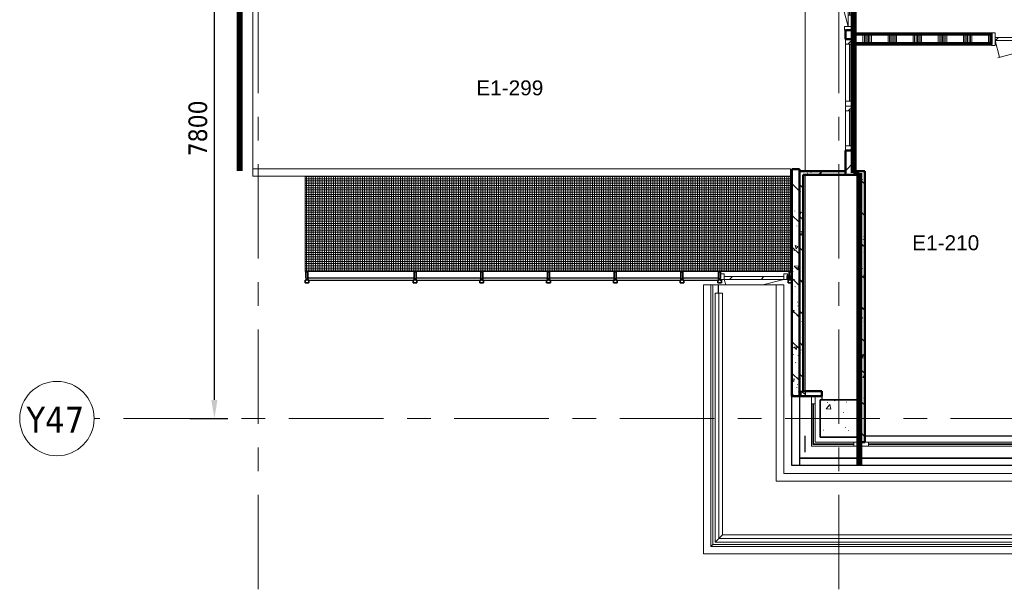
# Model space of a CAD drawing. Extents: x -3204 to 54657, y -2294 to 61632.
# Tile 1 of 65: x -3204 to 10023, y -2294 to 5360. Entities that reach past the tile are written whole.
import ezdxf

# ---------------------------------------------------------------- set-up
doc = ezdxf.new("R2010")
doc.units = 0
doc.header["$LTSCALE"] = 100
for name, pattern in [('SCHEIDING_BRANDWEREND20', [7.2, 0.8, -1.6, 0.8, -0.8, 0.8, -1.6, 0.8]), ('SCHEIDING_BRANDWEREND30', [4, 0.8, -2.4, 0.8]), ('stramien', [22.225, 12.7, -3.175, 3.175, -3.175])]:
    doc.linetypes.add(name, pattern=pattern)
for name, color, linetype, lineweight in [('00---0--FM-RUIMTENR', 7, 'Continuous', 18), ('BA20----_WANDEN', 14, 'Continuous', 50), ('BL$7A---_STRAMIEN', 7, 'Continuous', 18), ('BL20----_WANDEN', 7, 'Continuous', 25), ('BL23----_VLOEREN', 11, 'Continuous', 18), ('BL28----_CONSTRUCTIES', 4, 'Continuous', 18), ('BL30----_BRANDSYMBOLEN', 14, 'Continuous', 35), ('BL30----_KOZIJNEN', 14, 'Continuous', 25), ('BL34----_BALUSTRADES', 1, 'Continuous', 18), ('BL40----_BRANDWERENDESCHEIDING_20MIN', 150, 'SCHEIDING_BRANDWEREND20', 80), ('BL40----_BRANDWERENDESCHEIDING_30MIN', 10, 'SCHEIDING_BRANDWEREND30', 80), ('BM$1A---_MAATVOERING', 1, 'Continuous', 18)]:
    doc.layers.add(name, color=color, linetype=linetype, lineweight=lineweight)
doc.styles.add('Arial', font='arial.ttf', dxfattribs={"height": 200})
doc.styles.add('Tahoma', font='tahoma.ttf', dxfattribs={"height": 350})
doc.styles.add('Tahoma_1', font='tahoma.ttf', dxfattribs={"height": 250})
doc.dimstyles.new('00_2_5mm', dxfattribs={"dimscale": 304.8, "dimtxt": 261.005209, "dimasz": 0.82021, "dimexe": 0.590551, "dimexo": 0.0625, "dimgap": 0.295276, "dimtad": 1, "dimdec": 0, "dimzin": 0, "dimdsep": 46, "dimtxsty": 'Tahoma_1', "dimsah": 1, "dimcen": 0.09, "dimdle": 0.590551, "dimazin": 0, "dimtfac": 1, "dimtdec": 4, "dimtix": 1, "dimtmove": 0, "dimatfit": 3, "dimfxl": 1.148294, "dimfxlon": 1, "dimtvp": 1, "dimtolj": 1, "dimtzin": 0, "dimarcsym": 2})
pattern_1 = [(50, (8878.4, 12805.1), (728.737, -63.756), [76.2, -838.2]), (355, (8878.4, 12805.1), (-140.97, 764.228), [60.96, -670.56]), (100.451, (8939.1, 12799.8), (587.77, 700.467), [64.76, -712.36]), (46.184, (8878.4, 13008.3), (1084.316, -168.17), [114.3, -1257.3]), (96.636, (8968.8, 12994.3), (949.61, 989.71), [97.14, -1068.54]), (351.184, (8878.4, 13008.3), (949.62, 989.7), [91.44, -1005.84]), (21, (8980, 12957.5), (606.458, -409.06), [76.2, -838.2]), (326, (8980, 12957.5), (247.21, 736.753), [60.96, -670.56]), (71.451, (9030.54, 12923.4), (853.67, 327.685), [64.76, -712.36]), (37.5, (8878.4, 12805.08), (12.3547, 338.22), [3.353, -659.079, 3.353, -677.367, -673.1]), (37.5, (8878.4, 12805.08), (12.3547, 338.22), [-1343.152, 3.353, -669.747]), (7.5, (8878.4, 12805.08), (267.279, 400.722), [3.353, -384.759, 3.353, -643.839, -256.54]), (7.5, (8878.4, 12805.08), (267.279, 400.722), [-1035.304, 3.353, -253.187]), (327.5, (8651.83, 12805.08), (542.3633, -22.9153), [3.353, -250.647, 3.353, -789.127, -1051.56]), (327.5, (8651.83, 12805.08), (542.3633, -22.9153), [-1046.48, 3.353, -1048.207]), (317.5, (8550.24, 12805.1), (592.517, 101.707), [3.353, -326.847, 3.353, -522.935, -746.76]), (317.5, (8550.24, 12805.1), (592.517, 101.707), [-856.488, 3.353, -743.407])]
pattern_2 = [(270, (14449.17, 5175), (500, -9e-13), []), (270, (14399.17, 5175), (500, -9e-13), []), (270, (14349.17, 5175), (500, -9e-13), []), (270, (14299.17, 5175), (500, -9e-13), [])]

# ---------------------------------------------------------------- blocks, each defined once
blk = doc.blocks.new('32_WN_AMC_h_raam met bovenlicht - 600x2700 bovenlicht 2014_wbdbo30-V35-1')
at = {"layer": 'BL30----_KOZIJNEN', "lineweight": 18}
h = blk.add_hatch(dxfattribs=at)
h.set_pattern_fill('FP_52', color=256, style=0, pattern_type=2)
h.set_pattern_definition([(315, (8905.08, -933.4), (91.9239, 91.9239), [])])
h.paths.add_polyline_path([(-300, 57), (-300, -57), (-233, -57), (-233, 57)], flags=0)
h.paths.add_polyline_path([(233, 57), (233, -57), (300, -57), (300, 57)], flags=0)
for p, q in [((-300, 57), (-300, -57)), ((-233, 57), (-300, 57)), ((-233, -57), (-233, 57)), ((233, 57), (-233, 57)), ((233, 3), (-233, 3)), ((-233, 3), (-233, -3)), ((300, 57), (233, 57)), ((233, 57), (233, -57)), ((233, -3), (233, 3)), ((300, -57), (300, 57)), ((-300, -57), (-233, -57)), ((-233, -3), (233, -3)), ((-233, -57), (233, -57)), ((233, -57), (300, -57))]:
    blk.add_line(p, q, dxfattribs=at)
blk = doc.blocks.new('32_WN_AMC_h_raam met bovenlicht - 900x2700 bovenlicht 2014_wbdbo30-V36-1')
at = {"layer": 'BL30----_KOZIJNEN', "lineweight": 18}
h = blk.add_hatch(dxfattribs=at)
h.set_pattern_fill('FP_53', color=256, style=0, pattern_type=2)
h.set_pattern_definition([(135, (-8155.08, 933.4), (-91.9239, -91.9239), [])])
h.paths.add_polyline_path([(450, -57), (450, 57), (383, 57), (383, -57)], flags=0)
h.paths.add_polyline_path([(-383, -57), (-383, 57), (-450, 57), (-450, -57)], flags=0)
for p, q in [((-450, 57), (-450, -57)), ((-383, 57), (-450, 57)), ((-383, -57), (-383, 57)), ((383, 3), (-383, 3)), ((-383, 3), (-383, -3)), ((383, 57), (-375, 57)), ((450, 57), (383, 57)), ((383, 57), (383, -57)), ((383, -3), (383, 3)), ((450, -57), (450, 57)), ((-450, -57), (-383, -57)), ((-383, -3), (383, -3)), ((-383, -57), (383, -57)), ((383, -57), (450, -57))]:
    blk.add_line(p, q, dxfattribs=at)
blk = doc.blocks.new('32_DR_AMC_s_dubbele doorslaande deur met bovenlicht_dt2 - 2330x2700_wbdbo30-2938994-1')
at = {"layer": 'BL30----_KOZIJNEN', "lineweight": 18}
h = blk.add_hatch(dxfattribs=at)
h.set_pattern_fill('FP_54', color=256, style=0, pattern_type=2)
h.set_pattern_definition([(135, (-6300.08, 933.4), (-212.132, -212.132), [])])
h.paths.add_polyline_path([(1235, -20), (1235, 20), (1085, 20), (1085, -20)], flags=0)
h.paths.add_polyline_path([(270, 20), (120, 20), (120, -20), (270, -20)], flags=0)
at = {"layer": 'BL30----_BRANDSYMBOLEN'}
for p, q in [((-377, 359), (-477, 409)), ((-437, 416), (-437, -359)), ((617, 359), (717, 409)), ((677, 416), (677, -359)), ((-498, 299), (-377, 359)), ((-377, 239), (-498, 299)), ((738, 299), (617, 359)), ((617, 239), (738, 299)), ((-498, 179), (-377, 239)), ((-377, 119), (-498, 179)), ((738, 179), (617, 239)), ((617, 119), (738, 179)), ((-498, 59), (-377, 119)), ((-377, -1), (-498, 59)), ((738, 59), (617, 119)), ((617, -1), (738, 59)), ((-498, -61), (-377, -1)), ((-377, -121), (-498, -61)), ((-498, -181), (-377, -121)), ((738, -61), (617, -1)), ((617, -121), (738, -61)), ((738, -181), (617, -121)), ((-377, -241), (-498, -181)), ((-498, -301), (-377, -241)), ((617, -241), (738, -181)), ((738, -301), (617, -241)), ((-398, -351), (-498, -301)), ((638, -351), (738, -301))]:
    blk.add_line(p, q, dxfattribs=at)
at = {"layer": 'BL30----_KOZIJNEN', "lineweight": 18}
for p, q in [((-995, 20), (65, 304)), ((120, 20), (45, 299)), ((120, 20), (195, 299)), ((1235, 20), (175, 304)), ((-995, 67), (-1045, 67)), ((-1045, 67), (-1045, -67)), ((-995, -67), (-995, 67)), ((-845, 20), (-995, 20)), ((-995, 20), (-995, -20)), ((-845, -20), (-845, 20)), ((-845, 20), (-30, 20)), ((-30, 3), (-845, 3)), ((-845, 3), (-845, -3)), ((120, 20), (-30, 20)), ((-30, 20), (-30, -20)), ((-30, -3), (-30, 3)), ((120, -20), (120, 20)), ((270, 20), (120, 20)), ((120, 20), (120, -20)), ((270, -20), (270, 20)), ((270, 20), (1085, 20)), ((1085, 3), (270, 3)), ((270, 3), (270, -3)), ((1235, 20), (1085, 20)), ((1085, 20), (1085, -20)), ((1085, -3), (1085, 3)), ((1285, 67), (1235, 67)), ((1235, 67), (1235, -67)), ((1235, -20), (1235, 20)), ((1285, -67), (1285, 67)), ((-1045, -67), (-995, -67)), ((-995, -20), (65, -304)), ((-995, -20), (-845, -20)), ((-845, -3), (-30, -3)), ((-30, -20), (-845, -20)), ((-30, -20), (120, -20)), ((120, -20), (45, -299)), ((120, -20), (195, -299)), ((120, -20), (270, -20)), ((1235, -20), (175, -304)), ((270, -3), (1085, -3)), ((1085, -20), (270, -20)), ((1085, -20), (1235, -20)), ((1235, -67), (1285, -67))]:
    blk.add_line(p, q, dxfattribs=at)
blk = doc.blocks.new('23_FL_glazenwasbalkon5 - AL_23_glazenwasbalkon-1321649-1')
at = {"layer": 'BL23----_VLOEREN'}
for p, q in [((-2898, -11010), (-2798, -11010)), ((-2898, -14625), (-2898, -11010)), ((-2798, -11010), (-2771, -11010)), ((-2798, -11010), (-2798, -14525)), ((-2771, -11010), (-2698, -11010)), ((-2771, -14498), (-2771, -11010)), ((-2698, -11010), (-2696, -11010)), ((-2698, -11010), (-2698, -11120)), ((-2696, -11010), (-1918, -11010)), ((-2696, -11120), (-2696, -11010)), ((-1918, -11010), (-1818, -11010)), ((-1918, -13645), (-1918, -11010)), ((-1818, -11010), (-1818, -13545)), ((-1818, -13545), (38662, -13545)), ((38762, -13645), (-1918, -13645)), ((-2771, -14498), (-2798, -14525)), ((-2798, -14525), (39642, -14525)), ((39614, -14498), (-2771, -14498)), ((39742, -14625), (-2898, -14625))]:
    blk.add_line(p, q, dxfattribs=at)
blk = doc.blocks.new('31_WN_AMC_a_br_raam - 2400x1530-V52-1')
at = {"layer": 'BL30----_KOZIJNEN', "lineweight": 18}
h = blk.add_hatch(dxfattribs=at)
h.set_pattern_fill('FP_102', color=256, style=0, pattern_type=2)
h.set_pattern_definition([(225, (421.6, -13145.1), (449.013, -449.013), []), (225, (262.85, -13145.1), (6e-14, -898.026), []), (225, (580.35, -13145.1), (6e-14, -898.026), [])])
h.paths.add_polyline_path([(-1200, 29), (-1200, -21), (-1100, -21), (-1100, 29)], flags=0)
h.paths.add_polyline_path([(1200, 29), (1100, 29), (1100, -21), (1200, -21)], flags=0)
for p, q in [((-1200, 29), (-1200, -21)), ((-1100, 29), (-1200, 29)), ((-1100, -21), (-1100, 29)), ((-1100, 29), (1100, 29)), ((1100, 7), (-1100, 7)), ((-1100, 7), (-1100, 1)), ((-1100, 1), (1100, 1)), ((1200, 29), (1100, 29)), ((1100, 29), (1100, -21)), ((1100, 1), (1100, 7)), ((1200, -21), (1200, 29)), ((-1200, -21), (-1100, -21)), ((-1100, -21), (1100, -21)), ((1100, -21), (1200, -21))]:
    blk.add_line(p, q, dxfattribs=at)
blk = doc.blocks.new('Rectangular Mullion - 30_CW_vliesgevelprofiel-1578592-1')
at = {"layer": 'BL30----_KOZIJNEN', "lineweight": 35}
for p, q in [((-12, 75), (-38, 75)), ((-38, 75), (-38, -8.5)), ((-12, -8.5), (-12, 75)), ((-31, -36.5), (-50, -36.5)), ((-50, -36.5), (-50, -70.5)), ((-50, -70.5), (0, -70.5)), ((-38, -8.5), (-31, -8.5)), ((-31, -8.5), (-31, -36.5)), ((-19, -8.5), (-12, -8.5)), ((-19, -36.5), (-19, -8.5)), ((0, -36.5), (-19, -36.5)), ((0, -70.5), (0, -36.5))]:
    blk.add_line(p, q, dxfattribs=at)
blk = doc.blocks.new('System Panel - 31_CP_Glazed 1-1578580-1')
at = {"layer": 'BL30----_KOZIJNEN'}
for p, q in [((435, 35.5), (-435, 35.5)), ((-435, 35.5), (-435, 9.5)), ((-435, 9.5), (435, 9.5)), ((435, 9.5), (435, 35.5))]:
    blk.add_line(p, q, dxfattribs=at)
blk = doc.blocks.new('Rectangular Mullion - 30_CW_vliesgevelprofiel-1578589-1')
at = {"layer": 'BL30----_KOZIJNEN', "lineweight": 35}
for p, q in [((-38, -8.5), (-38, 75)), ((-38, 75), (-12, 75)), ((-12, 75), (-12, -8.5)), ((-50, -70.5), (-50, -36.5)), ((-50, -36.5), (-31, -36.5)), ((0, -70.5), (-50, -70.5)), ((-31, -8.5), (-38, -8.5)), ((-31, -36.5), (-31, -8.5)), ((-12, -8.5), (-19, -8.5)), ((-19, -8.5), (-19, -36.5)), ((-19, -36.5), (0, -36.5)), ((0, -36.5), (0, -70.5))]:
    blk.add_line(p, q, dxfattribs=at)
blk = doc.blocks.new('Rectangular Mullion - 30_CW_vliesgevelprofiel-1578563-1')
at = {"layer": 'BL30----_KOZIJNEN', "lineweight": 35}
for p, q in [((-13, -8.5), (-13, 75)), ((-13, 75), (13, 75)), ((13, 75), (13, -8.5)), ((-25, -70.5), (-25, -36.5)), ((-25, -36.5), (-6, -36.5)), ((25, -70.5), (-25, -70.5)), ((-6, -8.5), (-13, -8.5)), ((-6, -36.5), (-6, -8.5)), ((13, -8.5), (6, -8.5)), ((6, -8.5), (6, -36.5)), ((6, -36.5), (25, -36.5)), ((25, -36.5), (25, -70.5))]:
    blk.add_line(p, q, dxfattribs=at)
blk = doc.blocks.new('System Panel - 31_CP_Glazed 1-1651117-1')
at = {"layer": 'BL30----_KOZIJNEN'}
for p, q in [((714, 36), (-714, 36)), ((-714, 36), (-714, 10)), ((-714, 10), (714, 10)), ((714, 10), (714, 36))]:
    blk.add_line(p, q, dxfattribs=at)
blk = doc.blocks.new('System Panel - 31_CP_Glazed 1-1578618-1')
at = {"layer": 'BL30----_KOZIJNEN'}
for p, q in [((240, 35.5), (-240, 35.5)), ((-240, 35.5), (-240, 9.5)), ((-240, 9.5), (240, 9.5)), ((240, 9.5), (240, 35.5))]:
    blk.add_line(p, q, dxfattribs=at)
blk = doc.blocks.new('31_DR_AMC_a_br_enkele deur bruin_R_dt1 - 900x2160 negge 0mm-2796123-1')
at = {"layer": 'BL30----_KOZIJNEN', "lineweight": 18}
h = blk.add_hatch(dxfattribs=at)
h.set_pattern_fill('FP_169', color=256, style=0, pattern_type=2)
h.set_pattern_definition([(225, (-2217.4, -10909.6), (449.013, -449.013), []), (225, (-2376.15, -10909.6), (6e-14, -898.026), []), (225, (-2058.65, -10909.6), (6e-14, -898.026), [])])
h.paths.add_polyline_path([(400, 25), (400, -48), (450, -48), (450, 25)], flags=0)
h.paths.add_polyline_path([(-450, 25), (-450, -48), (-400, -48), (-400, 25)], flags=0)
h = blk.add_hatch(dxfattribs=at)
h.set_pattern_fill('FP_168', color=256, style=0, pattern_type=2)
h.set_pattern_definition([(225, (-2217.4, -10909.58), (212.132, -212.132), [])])
h.paths.add_polyline_path([(400, 25), (-400, 25), (-400, -15), (400, -15)], flags=0)
for p, q in [((-400, 25), (-450, 25)), ((-450, 25), (-450, -48)), ((-400, 25), (-118, 100)), ((400, 25), (-400, 25)), ((-400, 25), (-400, -15)), ((-400, -48), (-400, 25)), ((400, 25), (380, 100)), ((400, -15), (400, 25)), ((450, 25), (400, 25)), ((400, 25), (400, -48)), ((450, -48), (450, 25)), ((-450, -48), (-400, -48)), ((-400, -15), (400, -15)), ((400, -48), (450, -48))]:
    blk.add_line(p, q, dxfattribs=at)
blk = doc.blocks.new('31_WN_AMC_a_br_hoekpaneel - 669x669x1530-2245960-1')
at = {"layer": 'BL30----_KOZIJNEN', "lineweight": 18}
h = blk.add_hatch(dxfattribs=at)
h.set_pattern_fill('FP_180', color=256, style=0, pattern_type=2)
h.set_pattern_definition([(225, (-1112.9, -13145.08), (212.132, -212.132), [])])
h.paths.add_polyline_path([(313, 8), (-235, 8), (-235, 0), (305, 0), (305, -540), (313, -540), (313, -43)], flags=0)
for p, q in [((-235, 29), (-335, 29)), ((-235, -21), (-235, 29)), ((334, 29), (-235, 29)), ((313, 8), (-235, 8)), ((-235, 8), (-235, 0)), ((-235, 0), (305, 0)), ((305, 0), (305, -540)), ((313, -540), (313, 8)), ((334, -540), (334, 29)), ((-335, -21), (-235, -21)), ((-235, -21), (284, -21)), ((284, -21), (284, -540)), ((284, -540), (284, -640)), ((334, -540), (284, -540)), ((305, -540), (313, -540)), ((334, -640), (334, -540))]:
    blk.add_line(p, q, dxfattribs=at)
blk = doc.blocks.new('Railing - Railing-2110828-1')
at = {"layer": 'BL34----_BALUSTRADES'}
for p, q in [((-2738, -11120), (-2738, -14465)), ((-2738, -11120), (-2688, -11120)), ((-2688, -14415), (-2688, -11120)), ((-2688, -11120), (-2639, -11120)), ((-2639, -14366), (-2639, -11120)), ((39532, -14415), (-2688, -14415)), ((39483, -14366), (-2639, -14366)), ((-2738, -14465), (39582, -14465))]:
    blk.add_line(p, q, dxfattribs=at)
for points, knots in [([(-2688, -14415), (-2688, -14415), (-2689, -14416), (-2690, -14417), (-2692, -14418), (-2693, -14420), (-2695, -14421), (-2696, -14423), (-2698, -14425), (-2700, -14427), (-2702, -14429), (-2704, -14431), (-2705, -14432), (-2707, -14434), (-2709, -14435), (-2710, -14437), (-2712, -14438), (-2713, -14440), (-2715, -14442), (-2717, -14443), (-2718, -14445), (-2720, -14447), (-2721, -14448), (-2723, -14450), (-2724, -14451), (-2726, -14453), (-2727, -14454), (-2729, -14456), (-2731, -14457), (-2732, -14459), (-2734, -14460), (-2735, -14462), (-2737, -14463), (-2738, -14465), (-2738, -14465), (-2738, -14465)], [0, 0, 0, 0, 0.083333, 0.125, 0.166667, 0.208333, 0.229167, 0.25, 0.291667, 0.333333, 0.354167, 0.375, 0.395833, 0.416667, 0.4375, 0.458333, 0.479167, 0.5, 0.520833, 0.541667, 0.5625, 0.583333, 0.604167, 0.625, 0.645833, 0.666667, 0.6875, 0.708333, 0.75, 0.770833, 0.791667, 0.833333, 0.875, 0.916667, 1, 1, 1, 1]), ([(-2639, -14366), (-2639, -14366), (-2640, -14367), (-2641, -14368), (-2643, -14369), (-2644, -14371), (-2646, -14372), (-2647, -14374), (-2649, -14376), (-2651, -14378), (-2653, -14380), (-2655, -14382), (-2656, -14383), (-2658, -14385), (-2660, -14386), (-2661, -14388), (-2663, -14389), (-2664, -14391), (-2666, -14393), (-2668, -14394), (-2669, -14396), (-2671, -14398), (-2672, -14399), (-2674, -14401), (-2675, -14402), (-2677, -14404), (-2678, -14405), (-2680, -14407), (-2682, -14408), (-2683, -14410), (-2685, -14411), (-2686, -14413), (-2688, -14414), (-2688, -14415), (-2688, -14415)], [0, 0, 0, 0, 0.0833333, 0.125, 0.1666667, 0.2083333, 0.2291667, 0.25, 0.2916667, 0.3333333, 0.3541667, 0.375, 0.3958333, 0.4166667, 0.4375, 0.4583333, 0.4791667, 0.5, 0.5208333, 0.5416667, 0.5625, 0.5833333, 0.6041667, 0.625, 0.6458333, 0.6666667, 0.6875, 0.7083333, 0.75, 0.7708333, 0.7916667, 0.8333333, 0.875, 0.9117236, 0.9117236, 0.9117236, 0.9117236])]:
    blk.add_open_spline(points, degree=3, knots=knots, dxfattribs=at)
blk = doc.blocks.new('32_DR_AMC_s_enkele deur_R_dt3 - 1000x2360 2-2903705-1')
at = {"layer": 'BL30----_KOZIJNEN', "lineweight": 18}
h = blk.add_hatch(dxfattribs=at)
h.set_pattern_fill('FP_218', color=256, style=0, pattern_type=2)
h.set_pattern_definition([(225, (1471.6, -7705.08), (212.132, -212.132), [])])
h.paths.add_polyline_path([(-450, 20), (-450, -20), (450, -20), (450, 20), (-187, 20)], flags=0)
for p, q in [((-450, 20), (414, 251)), ((450, 20), (390, 245)), ((-450, 85), (-500, 85)), ((-500, 85), (-500, -85)), ((-450, -85), (-450, 85)), ((450, 20), (-450, 20)), ((-450, 20), (-450, -20)), ((500, 85), (450, 85)), ((450, 85), (450, -85)), ((450, -20), (450, 20)), ((500, -85), (500, 85)), ((-500, -85), (-450, -85)), ((-450, -20), (450, -20)), ((450, -85), (500, -85))]:
    blk.add_line(p, q, dxfattribs=at)
blk = doc.blocks.new('Grid - 5mm-26474-1')
at = {"layer": 'BL$7A---_STRAMIEN'}
blk.add_circle((0, 0), 5, dxfattribs=at)
blk = doc.blocks.new('*D417')
at = {"layer": 'BM$1A---_MAATVOERING', "color": 0, "lineweight": -2, "transparency": 16777216}
for p, q in [((-919, 7800), (-408, 7800)), ((-588, 250), (-588, 7550)), ((-919, 0), (-408, 0))]:
    blk.add_line(p, q, dxfattribs=at)
at = {"layer": 'BM$1A---_MAATVOERING', "color": 0, "transparency": 16777216}
for points in [[(-630, 7550), (-547, 7550), (-588, 7800)], [(-630, 250), (-547, 250), (-588, 0)]]:
    blk.add_solid(points, dxfattribs=at)
at = {"layer": 'Defpoints', "color": 0, "transparency": 16777216}
for p in [(-938, 7800), (-588, 7800), (-938, 0)]:
    blk.add_point(p, dxfattribs=at)
at = {"layer": 'BM$1A---_MAATVOERING', "color": 0, "transparency": 16777216, "insert": (-809, 3900), "char_height": 250, "width": 894.88, "attachment_point": 5, "rotation": 90, "style": 'Tahoma_1'}
blk.add_mtext('\\A1;7800', dxfattribs=at)

msp = doc.modelspace()

# ---------------------------------------------------------------- hatches: boundary and pattern name
at = {"layer": 'BA20----_WANDEN', "lineweight": 18}
h = msp.add_hatch(dxfattribs=at)
h.set_pattern_fill('FP_24', color=256, style=0, pattern_type=2)
h.set_pattern_definition([(45, (8878.4, 12805.1), (-353.553, 353.553), [])])
h.paths.add_polyline_path([(8002, 3275), (8002, 3600), (7888, 3600), (7888, 3275)], flags=0)
h.paths.add_polyline_path([(8002, 5100), (8002, 5220), (7888, 5220), (7888, 5100)], flags=0)
h = msp.add_hatch(dxfattribs=at)
h.set_pattern_fill('FP_196', color=256, angle=-270, style=0, pattern_type=2)
h.set_pattern_definition(pattern_2)
h.paths.add_polyline_path([(21296.3, 5162.5), (21296.3, 5175), (20290, 5175), (20290, 5162.5)], flags=0)
h.paths.add_polyline_path([(18850, 5162.5), (18850, 5175), (12350, 5175), (12350, 5162.5), (17047, 5162.5)], flags=0)
h.paths.add_polyline_path([(11350, 5162.5), (11350, 5175), (10850, 5175), (10850, 5162.5)], flags=0)
h.paths.add_polyline_path([(9850, 5162.5), (9850, 5175), (8002, 5175), (8002, 5162.5), (8367.3, 5162.5)], flags=0)
h = msp.add_hatch(dxfattribs=at)
h.set_pattern_fill('FP_196', color=256, angle=-270, style=0, pattern_type=2)
h.set_pattern_definition(pattern_2)
h.paths.add_polyline_path([(21296.3, 5150), (21296.3, 5162.5), (20290, 5162.5), (20290, 5150)], flags=0)
h.paths.add_polyline_path([(18850, 5150), (18850, 5162.5), (12350, 5162.5), (12350, 5150), (17047, 5150)], flags=0)
h.paths.add_polyline_path([(11350, 5150), (11350, 5162.5), (10850, 5162.5), (10850, 5150)], flags=0)
h.paths.add_polyline_path([(9850, 5150), (9850, 5162.5), (8002, 5162.5), (8002, 5150), (8367.3, 5150)], flags=0)
h = msp.add_hatch(dxfattribs=at)
h.set_pattern_fill('FP_197', color=256, angle=-270, style=0, pattern_type=2)
h.set_pattern_definition([(270, (14649.17, 5175), (337.5, -6e-13), []), (270, (14630.42, 5175), (337.5, -6e-13), []), (270, (14611.67, 5175), (337.5, -6e-13), []), (270, (14592.92, 5175), (337.5, -6e-13), []), (270, (14574.17, 5175), (337.5, -6e-13), []), (270, (14555.42, 5175), (337.5, -6e-13), []), (270, (14536.67, 5175), (337.5, -6e-13), [])])
h.paths.add_polyline_path([(21296.3, 5050), (21296.3, 5150), (20290, 5150), (20290, 5050)], flags=0)
h.paths.add_polyline_path([(18850, 5050), (18850, 5150), (12350, 5150), (12350, 5050), (17150, 5050)], flags=0)
h.paths.add_polyline_path([(11350, 5050), (11350, 5150), (10850, 5150), (10850, 5050), (11150, 5050)], flags=0)
h.paths.add_polyline_path([(9850, 5050), (9850, 5150), (8002, 5150), (8002, 5050), (8367.3, 5050)], flags=0)
h = msp.add_hatch(dxfattribs=at)
h.set_pattern_fill('FP_196', color=256, angle=-270, style=0, pattern_type=2)
h.set_pattern_definition(pattern_2)
h.paths.add_polyline_path([(21296.3, 5037.5), (21296.3, 5050), (20290, 5050), (20290, 5037.5)], flags=0)
h.paths.add_polyline_path([(18850, 5037.5), (18850, 5050), (17150, 5050), (17150, 5037.5)], flags=0)
h.paths.add_polyline_path([(17037.5, 5037.5), (17050, 5037.5), (17050, 5050), (14150, 5050), (14150, 5037.5)], flags=0)
h.paths.add_polyline_path([(14050, 5037.5), (14050, 5050), (12350, 5050), (12350, 5037.5), (14037.5, 5037.5)], flags=0)
h.paths.add_polyline_path([(11150, 5037.5), (11350, 5037.5), (11350, 5050), (11150, 5050)], flags=0)
h.paths.add_polyline_path([(10850, 5037.5), (11050, 5037.5), (11050, 5050), (10850, 5050)], flags=0)
h.paths.add_polyline_path([(9850, 5037.5), (9850, 5050), (8002, 5050), (8002, 5037.5), (8367.3, 5037.5)], flags=0)
h = msp.add_hatch(dxfattribs=at)
h.set_pattern_fill('FP_196', color=256, angle=-270, style=0, pattern_type=2)
h.set_pattern_definition(pattern_2)
h.paths.add_polyline_path([(21296.3, 5025), (21296.3, 5037.5), (20290, 5037.5), (20290, 5025)], flags=0)
h.paths.add_polyline_path([(18850, 5025), (18850, 5037.5), (17150, 5037.5), (17150, 5025), (17175, 5025)], flags=0)
h.paths.add_polyline_path([(17037.5, 5025), (17037.5, 5037.5), (14150, 5037.5), (14150, 5025), (17025, 5025)], flags=0)
h.paths.add_polyline_path([(14037.5, 5025), (14037.5, 5037.5), (12350, 5037.5), (12350, 5025), (14025, 5025)], flags=0)
h.paths.add_polyline_path([(11350, 5025), (11350, 5037.5), (11150, 5037.5), (11150, 5025), (11175, 5025)], flags=0)
h.paths.add_polyline_path([(11025, 5025), (11037.5, 5025), (11037.5, 5037.5), (10850, 5037.5), (10850, 5025)], flags=0)
h.paths.add_polyline_path([(9850, 5025), (9850, 5037.5), (8002, 5037.5), (8002, 5025), (8367.3, 5025)], flags=0)
h = msp.add_hatch(dxfattribs=at)
h.set_pattern_fill('FP_67', color=256, angle=45, style=0, pattern_type=2)
h.set_pattern_definition([(135, (7270, 1360), (-212.13, -212.13), []), (140, (7270, 1360), (37.65, 430.356), [45, -495]), (85, (7270, 1360), (-451.32, -83.25), [36, -396]), (190.45, (7273.14, 1395.86), (-413.66, 347.11), [38.244, -420.685]), (136.184, (7150, 1360), (99.31, 640.34), [67.5, -742.5]), (186.636, (7158.3, 1413.36), (-584.47, 560.8), [57.37, -631.03]), (81.184, (7150, 1360), (-584.47, 560.8), [54, -594]), (111, (7180, 1420), (241.57, 358.144), [45, -495]), (56, (7180, 1420), (-435.09, 145.99), [36, -396]), (161.45, (7200.13, 1449.85), (-193.515, 504.135), [38.24, -420.685]), (127.5, (7270, 1360), (-133.1575, 4.864), [3.353, -257.447, 3.353, -264.647, -265]), (127.5, (7270, 1360), (-133.1575, 4.864), [-528.8, 3.353, -261.647]), (97.5, (7270, 1360), (-157.765, 105.228), [3.353, -149.447, 3.353, -251.447, -101]), (97.5, (7270, 1360), (-157.765, 105.228), [-407.6, 3.353, -97.647]), (57.5, (7270, 1270.8), (9.022, 213.529), [3.353, -96.647, 3.353, -308.647, -414]), (57.5, (7270, 1270.8), (9.022, 213.529), [-412, 3.353, -410.647]), (47.5, (7270, 1230.8), (-40.042, 233.274), [3.353, -126.647, 3.353, -203.847, -294]), (47.5, (7270, 1230.8), (-40.042, 233.274), [-337.2, 3.353, -290.647])])
h.paths.add_polyline_path([(7170, 300), (7270, 300), (7270, 3350), (7170, 3350), (7170, 901.2)], flags=0)
h = msp.add_hatch(dxfattribs=at)
h.set_pattern_fill('FP_75', color=256, angle=-315, style=0, pattern_type=2)
h.set_pattern_definition([(225, (7579, 3325), (212.13, -212.13), []), (230, (7579, 3325), (-430.36, 37.65), [45, -495]), (175, (7579, 3325), (83.25, -451.3), [36, -396]), (280.45, (7543.14, 3328.14), (-347.1, -413.66), [38.24, -420.69]), (226.18, (7579, 3205), (-640.34, 99.3), [67.5, -742.5]), (276.64, (7525.64, 3213.3), (-560.8, -584.5), [57.37, -631.03]), (171.18, (7579, 3205), (-560.8, -584.5), [54, -594]), (201, (7519, 3235), (-358.14, 241.57), [45, -495]), (146, (7519, 3235), (-146, -435.1), [36, -396]), (251.45, (7489.15, 3255.13), (-504.13, -193.5), [38.24, -420.69]), (217.5, (7579, 3325), (-4.864, -133.158), [3.353, -257.447, 3.353, -264.647, -265]), (217.5, (7579, 3325), (-4.864, -133.158), [-528.8, 3.353, -261.647]), (187.5, (7579, 3325), (-105.23, -157.765), [3.353, -149.447, 3.353, -251.447, -101]), (187.5, (7579, 3325), (-105.23, -157.765), [-407.6, 3.353, -97.647]), (147.5, (7668.2, 3325), (-213.53, 9.022), [3.353, -96.647, 3.353, -308.647, -414]), (147.5, (7668.2, 3325), (-213.53, 9.022), [-412, 3.353, -410.647]), (137.5, (7708.2, 3325), (-233.274, -40.04), [3.353, -126.647, 3.353, -203.847, -294]), (137.5, (7708.2, 3325), (-233.274, -40.04), [-337.2, 3.35, -290.65])])
h.paths.add_polyline_path([(7888, 3275), (7888, 3325), (7270, 3325), (7270, 3275), (7320, 3275)], flags=0)
h = msp.add_hatch(dxfattribs=at)
h.set_pattern_fill('FP_809', color=256, angle=-315, style=0, pattern_type=2)
h.set_pattern_definition([(225, (8051, 3325), (212.13, -212.13), []), (230, (8051, 3325), (-430.36, 37.65), [45, -495]), (175, (8051, 3325), (83.25, -451.3), [36, -396]), (280.45, (8015.14, 3328.14), (-347.1, -413.66), [38.24, -420.69]), (226.18, (8051, 3205), (-640.34, 99.3), [67.5, -742.5]), (276.64, (7997.64, 3213.3), (-560.8, -584.5), [57.37, -631.03]), (171.18, (8051, 3205), (-560.8, -584.5), [54, -594]), (201, (7991, 3235), (-358.14, 241.57), [45, -495]), (146, (7991, 3235), (-146, -435.1), [36, -396]), (251.45, (7961.15, 3255.13), (-504.13, -193.5), [38.24, -420.69]), (217.5, (8051, 3325), (-4.86, -133.16), [3.353, -257.447, 3.353, -264.647, -265]), (217.5, (8051, 3325), (-4.86, -133.16), [-528.8, 3.35, -261.65]), (187.5, (8051, 3325), (-105.23, -157.76), [3.353, -149.447, 3.353, -251.447, -101]), (187.5, (8051, 3325), (-105.23, -157.76), [-407.6, 3.35, -97.65]), (147.5, (8140.2, 3325), (-213.53, 9.02), [3.353, -96.647, 3.353, -308.647, -414]), (147.5, (8140.2, 3325), (-213.53, 9.02), [-412, 3.35, -410.65]), (137.5, (8180.2, 3325), (-233.27, -40.04), [3.353, -126.647, 3.353, -203.847, -294]), (137.5, (8180.2, 3325), (-233.27, -40.04), [-337.2, 3.35, -290.65])])
h.paths.add_polyline_path([(8100, 3275), (8100, 3325), (8002, 3325), (8002, 3275)], flags=0)
h = msp.add_hatch(dxfattribs=at)
h.set_pattern_fill('FP_77', color=256, angle=45, style=0, pattern_type=2)
h.set_pattern_definition([(315, (8100, 1503), (212.13, 212.13), []), (320, (8100, 1503), (-37.65, -430.356), [45, -495]), (265, (8100, 1503), (451.32, 83.25), [36, -396]), (10.45, (8096.86, 1467.14), (413.66, -347.11), [38.24, -420.685]), (316.184, (8220, 1503), (-99.31, -640.34), [67.5, -742.5]), (6.636, (8211.7, 1449.64), (584.47, -560.8), [57.37, -631.03]), (261.184, (8220, 1503), (584.47, -560.8), [54, -594]), (291, (8190, 1443), (-241.57, -358.144), [45, -495]), (236, (8190, 1443), (435.09, -145.99), [36, -396]), (341.45, (8169.87, 1413.16), (193.515, -504.135), [38.24, -420.685]), (307.5, (8100, 1503), (133.1575, -4.864), [3.353, -257.447, 3.353, -264.647, -265]), (307.5, (8100, 1503), (133.1575, -4.864), [-528.8, 3.353, -261.647]), (277.5, (8100, 1503), (157.765, -105.228), [3.353, -149.447, 3.353, -251.447, -101]), (277.5, (8100, 1503), (157.765, -105.228), [-407.6, 3.353, -97.647]), (237.5, (8100, 1592.2), (-9.022, -213.529), [3.353, -96.647, 3.353, -308.647, -414]), (237.5, (8100, 1592.2), (-9.022, -213.529), [-412, 3.353, -410.647]), (227.5, (8100, 1632.2), (40.042, -233.274), [3.353, -126.647, 3.353, -203.847, -294]), (227.5, (8100, 1632.2), (40.042, -233.274), [-337.2, 3.353, -290.647])])
h.paths.add_polyline_path([(8100, -319), (8150, -319), (8150, 3325), (8100, 3325), (8100, -297.4)], flags=0)
h = msp.add_hatch(dxfattribs=at)
h.set_pattern_fill('FP_76', color=256, angle=45, style=0, pattern_type=2)
h.set_pattern_definition([(135, (7320, 1822.5), (-212.13, -212.13), []), (140, (7320, 1822.5), (37.65, 430.36), [45, -495]), (85, (7320, 1822.5), (-451.32, -83.25), [36, -396]), (190.45, (7323.14, 1858.36), (-413.66, 347.11), [38.24, -420.685]), (136.184, (7200, 1822.5), (99.31, 640.34), [67.5, -742.5]), (186.636, (7208.3, 1875.86), (-584.47, 560.8), [57.37, -631.03]), (81.184, (7200, 1822.5), (-584.47, 560.8), [54, -594]), (111, (7230, 1882.5), (241.57, 358.144), [45, -495]), (56, (7230, 1882.5), (-435.09, 145.99), [36, -396]), (161.45, (7250.13, 1912.34), (-193.51, 504.13), [38.24, -420.685]), (127.5, (7320, 1822.5), (-133.1575, 4.864), [3.353, -257.447, 3.353, -264.647, -265]), (127.5, (7320, 1822.5), (-133.1575, 4.864), [-528.8, 3.353, -261.647]), (97.5, (7320, 1822.5), (-157.765, 105.228), [3.353, -149.447, 3.353, -251.447, -101]), (97.5, (7320, 1822.5), (-157.765, 105.228), [-407.6, 3.353, -97.647]), (57.5, (7320, 1733.3), (9.022, 213.529), [3.353, -96.647, 3.353, -308.647, -414]), (57.5, (7320, 1733.3), (9.022, 213.529), [-412, 3.353, -410.647]), (47.5, (7320, 1693.3), (-40.042, 233.274), [3.353, -126.647, 3.353, -203.847, -294]), (47.5, (7320, 1693.3), (-40.042, 233.274), [-337.2, 3.353, -290.647])])
h.paths.add_polyline_path([(7320, 370), (7320, 3275), (7270, 3275), (7270, 370), (7290, 370)], flags=0)
h = msp.add_hatch(dxfattribs=at)
h.set_pattern_fill('FP_107', color=256, angle=60, style=0, pattern_type=2)
h.set_pattern_definition([(330, (7270, -40), (60, 103.923), []), (30, (7270, -40), (-60, 103.923), [])])
h.paths.add_polyline_path([(7350, 300), (7350, 370), (7290, 370), (7290, 300)], flags=0)
h = msp.add_hatch(dxfattribs=at)
h.set_pattern_fill('FP_1', color=256, style=0, pattern_type=2)
h.set_pattern_definition(pattern_1)
h.paths.add_polyline_path([(7570, 300), (7570, 370), (7350, 370), (7350, 300)], flags=0)
at = {"layer": 'BL23----_VLOEREN'}
h = msp.add_hatch(dxfattribs=at)
h.set_pattern_fill('FP_167', color=256, style=0, pattern_type=2)
h.set_pattern_definition([(0, (3890, 2562.5), (0, 30), []), (90, (3890, 2562.5), (-30, 2e-15), [])])
h.paths.add_polyline_path([(630, 1975), (7150, 1975), (7150, 3257), (630, 3257)], flags=0)
at = {"layer": 'BL28----_CONSTRUCTIES'}
h = msp.add_hatch(dxfattribs=at)
h.set_pattern_fill('FP_1', color=256, style=0, pattern_type=2)
h.set_pattern_definition(pattern_1)
h.paths.add_polyline_path([(8050, -250), (8050, 250), (7550, 250), (7550, -250)], flags=0)

# ---------------------------------------------------------------- linework, layer by layer
at = {"layer": 'BL$7A---_STRAMIEN', "linetype": 'stramien'}
for p, q in [((0, -2294.5), (0, 60632.3)), ((0, -2294.5), (0, 60632.3)), ((7800, -2294.5), (7800, 60632.3)), ((52800, 0), (-2203.7, 0))]:
    msp.add_line(p, q, dxfattribs=at)
at = {"layer": 'BL20----_WANDEN', "lineweight": 50}
for p, q in [((8002, 5220), (7888, 5220)), ((7888, 5220), (7888, 5100)), ((8002, 5220), (8002, 5025)), ((9850, 5175), (8002, 5175)), ((9850, 5025), (9850, 5175)), ((7888, 5100), (8002, 5100)), ((8002, 5025), (9850, 5025)), ((8002, 3600), (7888, 3600)), ((7888, 3275), (7888, 3600)), ((8002, 3325), (8002, 3600)), ((7170, 3350), (7170, 300)), ((7270, 3350), (7170, 3350)), ((7270, 3350), (7270, 300)), ((7888, 3325), (7270, 3325)), ((8150, 3325), (8002, 3325)), ((8150, -319), (8150, 3325)), ((7320, 3275), (8100, 3275)), ((7320, 370), (7320, 3275)), ((8100, 3275), (8100, -319)), ((7132, 1920.5), (7111, 1920.5)), ((7111, 1920.5), (7111, 1870.5)), ((7111, 1870.5), (7132, 1870.5)), ((7132, 1870.5), (7132, 1920.5)), ((7170, 300), (7270, 300)), ((7270, 300), (7570, 300)), ((7570, 370), (7320, 370)), ((7570, 300), (7570, 370)), ((8100, -319), (8150, -319))]:
    msp.add_line(p, q, dxfattribs=at)
at = {"layer": 'BL20----_WANDEN'}
for p, q in [((9850, 5162.5), (8002, 5162.5)), ((9850, 5150), (8002, 5150)), ((9850, 5050), (8002, 5050)), ((9850, 5037.5), (8002, 5037.5)), ((8002, 3325), (8002, 3275)), ((7170, -630), (7170, 300)), ((7270, 370), (7320, 370)), ((7270, 300), (7270, -630)), ((7290, 370), (7290, 300)), ((7350, 370), (7350, 300)), ((7570, 300), (7570, 250)), ((7350, -450), (7350, -230)), ((8050, -230), (8100, -230)), ((8150, -230), (11025, -230)), ((24900, -630), (7170, -630)), ((7270, -530), (24900, -530)), ((24900, -530), (7270, -530))]:
    msp.add_line(p, q, dxfattribs=at)
at = {"layer": 'BL23----_VLOEREN'}
for p, q in [((-70, 7550), (-70, 3257)), ((7350, 6700), (7350, 3325)), ((7150, 3357), (-70, 3357)), ((7150, 1975), (7150, 3357)), ((7150, 3310), (7170, 3310)), ((-70, 3257), (7150, 3257)), ((630, 3257), (630, 1975)), ((7350, 3275), (7350, 370)), ((630, 1975), (7150, 1975))]:
    msp.add_line(p, q, dxfattribs=at)
at = {"layer": 'BL28----_CONSTRUCTIES', "lineweight": 35}
for p, q in [((8050, 250), (7550, 250)), ((7550, 250), (7550, -250)), ((8050, -250), (8050, 250)), ((7550, -250), (8050, -250))]:
    msp.add_line(p, q, dxfattribs=at)
at = {"layer": 'BL40----_BRANDWERENDESCHEIDING_20MIN', "const_width": 80, "flags": 128}
msp.add_lwpolyline([(-250, 7390), (-250, 3325)], dxfattribs=at)
at = {"layer": 'BL40----_BRANDWERENDESCHEIDING_30MIN', "const_width": 80}
for points in [[(8000, 7550), (8000, 3300)], [(8075, 3300), (8000, 3300)], [(8075, -630), (8075, 3300)]]:
    msp.add_lwpolyline(points, dxfattribs=at)

# ---------------------------------------------------------------- block references
at = {"layer": 'BL$7A---_STRAMIEN', "xscale": 99.99999999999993, "yscale": 99.99999999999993, "zscale": 99.99999999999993, "rotation": 89.99999999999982}
msp.add_blockref('Grid - 5mm-26474-1', (-2703.7, 0), dxfattribs=at)
at = {"layer": 'BL23----_VLOEREN'}
msp.add_blockref('23_FL_glazenwasbalkon5 - AL_23_glazenwasbalkon-1321649-1', (8878.4, 12805.1), dxfattribs=at)
at = {"layer": 'BL30----_KOZIJNEN'}
for name, p, rotation in [('32_DR_AMC_s_dubbele doorslaande deur met bovenlicht_dt2 - 2330x2700_wbdbo30-2938994-1', (7945, 6505), 269.9999999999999), ('32_DR_AMC_s_enkele deur_R_dt3 - 1000x2360 2-2903705-1', (10350, 5100), 180), ('32_WN_AMC_h_raam met bovenlicht - 900x2700 bovenlicht 2014_wbdbo30-V36-1', (7945, 4650), 269.9999999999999), ('32_WN_AMC_h_raam met bovenlicht - 600x2700 bovenlicht 2014_wbdbo30-V35-1', (7945, 3900), 89.99999999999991), ('31_DR_AMC_a_br_enkele deur bruin_R_dt1 - 900x2160 negge 0mm-2796123-1', (6661, 1895.5), 180), ('31_WN_AMC_a_br_hoekpaneel - 669x669x1530-2245960-1', (7765.5, -340), 180), ('31_WN_AMC_a_br_raam - 2400x1530-V52-1', (9300, -340), 180)]:
    msp.add_blockref(name, p, dxfattribs=dict(at, rotation=rotation))
at = {"layer": 'BL30----_KOZIJNEN', "lineweight": 18, "extrusion": (0, 0, -1)}
for name, p in [('Rectangular Mullion - 30_CW_vliesgevelprofiel-1578589-1', (-630, 1895.5)), ('Rectangular Mullion - 30_CW_vliesgevelprofiel-1578563-1', (-2108, 1895.5)), ('Rectangular Mullion - 30_CW_vliesgevelprofiel-1578563-1', (-3004, 1895.5)), ('Rectangular Mullion - 30_CW_vliesgevelprofiel-1578563-1', (-3900, 1895.5)), ('Rectangular Mullion - 30_CW_vliesgevelprofiel-1578563-1', (-4796, 1895.5)), ('Rectangular Mullion - 30_CW_vliesgevelprofiel-1578563-1', (-5692, 1895.5)), ('Rectangular Mullion - 30_CW_vliesgevelprofiel-1578563-1', (-6198, 1895.5))]:
    msp.add_blockref(name, p, dxfattribs=at)
at = {"layer": 'BL30----_KOZIJNEN', "lineweight": 18, "rotation": 180}
for name, p in [('System Panel - 31_CP_Glazed 1-1651117-1', (1381.5, 1895.5)), ('System Panel - 31_CP_Glazed 1-1578580-1', (2556, 1895.5)), ('System Panel - 31_CP_Glazed 1-1578580-1', (3452, 1895.5)), ('System Panel - 31_CP_Glazed 1-1578580-1', (4348, 1895.5)), ('System Panel - 31_CP_Glazed 1-1578580-1', (5244, 1895.5)), ('System Panel - 31_CP_Glazed 1-1578618-1', (5945, 1895.5))]:
    msp.add_blockref(name, p, dxfattribs=at)
at = {"layer": 'BL30----_KOZIJNEN', "lineweight": 18}
msp.add_blockref('Rectangular Mullion - 30_CW_vliesgevelprofiel-1578592-1', (7170, 1895.5), dxfattribs=at)
at = {"layer": 'BL34----_BALUSTRADES'}
msp.add_blockref('Railing - Railing-2110828-1', (8878.4, 12805.1), dxfattribs=at)

# ---------------------------------------------------------------- texts
at = {"layer": '00---0--FM-RUIMTENR', "char_height": 200, "width": 1114.346, "attachment_point": 1, "style": 'Arial'}
for s, insert in [('E1-299', (2929.7, 4543.8)), ('E1-210', (8785.6, 2462.4))]:
    msp.add_mtext(s, dxfattribs=dict(at, insert=insert))
at = {"layer": 'BL$7A---_STRAMIEN', "insert": (-3113.8, 161.6), "char_height": 350, "width": 954.008, "attachment_point": 1, "style": 'Tahoma'}
msp.add_mtext('Y47', dxfattribs=at)

# ---------------------------------------------------------------- dimensions: what is measured, and where the dimension line sits
at = {"layer": 'BM$1A---_MAATVOERING'}
dim = msp.add_linear_dim(base=(-588.5, 7800), p1=(-938.5, 0), p2=(-938.5, 7800), angle=90, dimstyle='00_2_5mm', override={"dimpost": '<>', "dimfxl": 7800}, dxfattribs=at)
dim.commit()
dim.dimension.update_dxf_attribs({"geometry": '*D417', "text_midpoint": (-809.2, 3900)})

doc.saveas('drawing.dxf')
